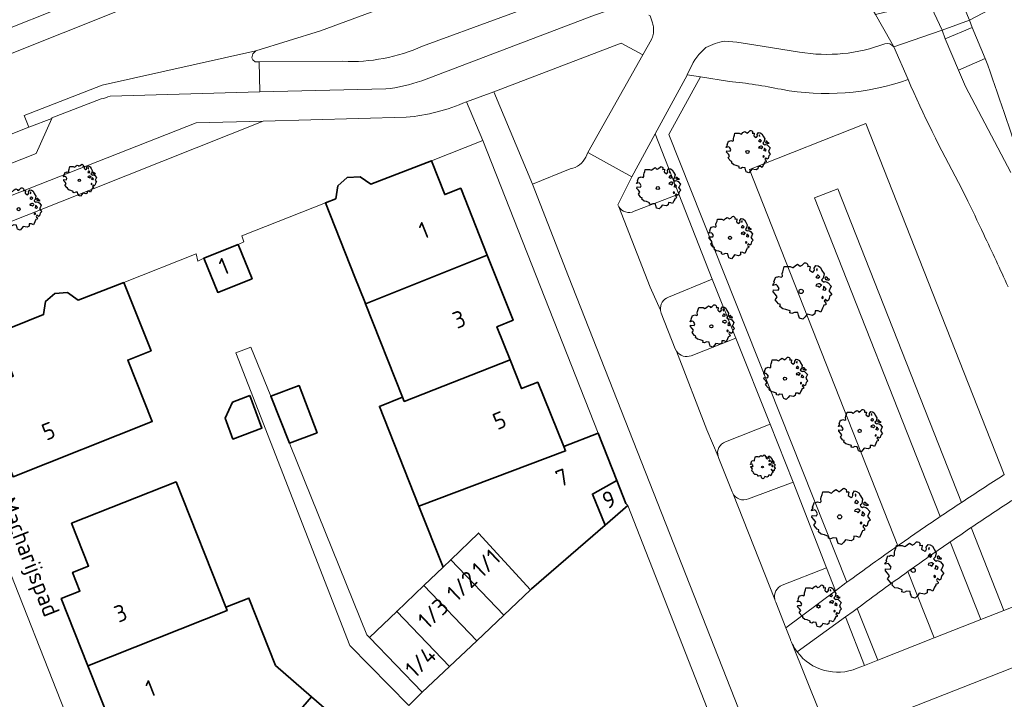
# Model space of a CAD drawing. Header units: metres. Extents: x 152391 to 157968, y 462336 to 467280.
# Tile 176 of 256: x 154706 to 154786, y 464395 to 464449. Entities that reach past the tile are written whole.
import ezdxf
from ezdxf.enums import TextEntityAlignment as Align

# ---------------------------------------------------------------- set-up
doc = ezdxf.new("R2010")
doc.units = ezdxf.units.M
doc.header["$LTSCALE"] = 0.75
doc.layers.get('0').update_dxf_attribs({"lineweight": 25})
for name, color, linetype, lineweight in [('B-GV-GR-BOOM-S', 252, 'Continuous', 25), ('B-WE-GR-BEPLANTING_CULTUUR_BODEMBEDEKKER-GV', 251, 'Continuous', 18), ('B-WE-GR-GROENVOORZIENING-GV', 251, 'Continuous', 18), ('B-WE-GR-HAAG-GV', 251, 'Continuous', 13), ('B-WE-OG-BEBOUWING-GV', 6, 'Continuous', 35), ('B-WE-OG-BEBOUWING-T18', 1, 'Continuous', 18), ('B-WE-OG-TERREIN_CULTUURSCHEIDING-GV', 251, 'Continuous', 18), ('B-WE-OG-TOPOGRAFIE-T18', 1, 'Continuous', 18), ('B-WE-VH-VERHARDING_ASFALT-GV', 251, 'Continuous', 18), ('B-WE-VH-VERHARDING_BETONSTRAATSTEEN-GV', 251, 'Continuous', 18), ('B-WE-VH-VERHARDING_TEGEL-GV', 251, 'Continuous', 18)]:
    doc.layers.add(name, color=color, linetype=linetype, lineweight=lineweight)
doc.styles.add('NLCS-ISO-M750-T18', font='NLCS-ISO.ttf', dxfattribs={"height": 1.35})

# ---------------------------------------------------------------- blocks, each defined once
blk = doc.blocks.new('SGR-BOOM_0_10')
at = {"linetype": 'Continuous'}
for p, q in [((-0.591, 0.751), (-0.572, 0.843)), ((-0.572, 0.843), (-0.375, 0.843)), ((-0.375, 0.843), (-0.29, 0.806)), ((-0.29, 0.806), (-0.264, 0.815)), ((-0.264, 0.815), (-0.205, 0.871)), ((-0.205, 0.871), (-0.127, 0.926)), ((-0.127, 0.926), (-0.075, 0.889)), ((-0.075, 0.889), (-0.035, 0.852)), ((-0.035, 0.852), (0.037, 0.889)), ((0.037, 0.889), (0.115, 0.963)), ((0.115, 0.963), (0.148, 0.973)), ((0.148, 0.973), (0.187, 0.954)), ((0.187, 0.954), (0.22, 0.926)), ((0.226, 0.862), (0.213, 0.843)), ((0.213, 0.843), (0.298, 0.852)), ((0.22, 0.926), (0.226, 0.862)), ((0.305, 0.834), (0.285, 0.723)), ((0.298, 0.852), (0.305, 0.834)), ((0.442, 0.788), (0.501, 0.88)), ((0.501, 0.88), (0.573, 0.862)), ((0.573, 0.862), (0.652, 0.815)), ((0.652, 0.815), (0.704, 0.714)), ((-0.958, 0.206), (-0.932, 0.27)), ((-0.84, 0.233), (-0.958, 0.206)), ((-0.945, -0.016), (-0.938, 0.049)), ((-0.938, 0.049), (-0.781, 0.039)), ((-0.932, 0.27), (-0.899, 0.298)), ((-0.918, 0.326), (-0.86, 0.492)), ((-0.899, 0.298), (-0.918, 0.326)), ((-0.86, 0.492), (-0.82, 0.483)), ((-0.801, 0.187), (-0.84, 0.233)), ((-0.82, 0.483), (-0.755, 0.511)), ((-0.748, 0.104), (-0.801, 0.187)), ((-0.781, 0.039), (-0.748, 0.104)), ((-0.755, 0.511), (-0.663, 0.483)), ((-0.663, 0.483), (-0.631, 0.52)), ((-0.637, 0.612), (-0.624, 0.668)), ((-0.631, 0.52), (-0.637, 0.612)), ((-0.624, 0.668), (-0.591, 0.751)), ((0.285, 0.723), (0.318, 0.695)), ((0.318, 0.695), (0.39, 0.649)), ((0.39, 0.649), (0.423, 0.677)), ((0.423, 0.677), (0.449, 0.723)), ((0.449, 0.723), (0.442, 0.788)), ((0.527, 0.511), (0.501, 0.492)), ((0.501, 0.492), (0.521, 0.464)), ((0.521, 0.233), (0.501, 0.187)), ((0.501, 0.187), (0.58, 0.178)), ((0.547, 0.769), (0.521, 0.751)), ((0.521, 0.751), (0.534, 0.705)), ((0.521, 0.464), (0.553, 0.474)), ((0.593, 0.261), (0.521, 0.233)), ((0.547, 0.547), (0.527, 0.511)), ((0.534, 0.705), (0.54, 0.695)), ((0.54, 0.714), (0.547, 0.769)), ((0.58, 0.547), (0.547, 0.547)), ((0.553, 0.474), (0.58, 0.437)), ((0.606, 0.529), (0.58, 0.547)), ((0.58, 0.437), (0.606, 0.474)), ((0.58, 0.178), (0.625, 0.141)), ((0.625, 0.261), (0.593, 0.261)), ((0.632, 0.492), (0.606, 0.529)), ((0.606, 0.474), (0.632, 0.492)), ((0.684, 0.224), (0.625, 0.261)), ((0.625, 0.141), (0.678, 0.206)), ((0.678, 0.206), (0.697, 0.233)), ((0.743, 0.446), (0.691, 0.39)), ((0.691, 0.39), (0.717, 0.353)), ((0.704, 0.714), (0.776, 0.594)), ((0.717, 0.353), (0.776, 0.316)), ((0.756, 0.104), (0.737, 0.058)), ((0.806, 0.027), (0.737, 0.058)), ((0.776, 0.594), (0.743, 0.446)), ((0.763, 0.169), (0.756, 0.132)), ((0.756, 0.132), (0.756, 0.104)), ((0.802, 0.132), (0.763, 0.169)), ((0.776, 0.316), (0.809, 0.335)), ((0.828, 0.113), (0.802, 0.132)), ((0.806, 0.027), (0.848, 0.076)), ((0.828, 0.483), (0.809, 0.455)), ((0.809, 0.455), (0.822, 0.418)), ((0.809, 0.335), (0.881, 0.316)), ((0.822, 0.418), (0.861, 0.39)), ((0.867, 0.483), (0.828, 0.483)), ((0.848, 0.076), (0.828, 0.113)), ((0.861, 0.409), (0.92, 0.381)), ((0.861, 0.39), (0.867, 0.409)), ((0.913, 0.427), (0.867, 0.483)), ((0.881, 0.316), (0.92, 0.289)), ((0.972, 0.4), (0.913, 0.427)), ((0.92, 0.381), (0.972, 0.4)), ((0.92, 0.289), (1.018, 0.178)), ((0.966, 0.058), (0.939, 0.021)), ((0.939, 0.021), (0.992, -0.053)), ((1.018, 0.178), (0.966, 0.058)), ((-0.866, -0.099), (-0.945, -0.016)), ((-0.873, -0.284), (-0.84, -0.238)), ((-0.761, -0.423), (-0.873, -0.284)), ((-0.807, -0.182), (-0.866, -0.099)), ((-0.84, -0.238), (-0.807, -0.182)), ((-0.703, -0.441), (-0.761, -0.423)), ((-0.716, -0.506), (-0.703, -0.441)), ((-0.624, -0.589), (-0.716, -0.506)), ((-0.513, -0.608), (-0.624, -0.589)), ((-0.375, -0.663), (-0.513, -0.608)), ((-0.382, -0.728), (-0.375, -0.663)), ((-0.31, -0.746), (-0.382, -0.728)), ((-0.225, -0.709), (-0.31, -0.746)), ((-0.107, -0.718), (-0.225, -0.709)), ((-0.088, -0.802), (-0.107, -0.718)), ((0.2, -0.774), (0.141, -0.857)), ((0.383, -0.811), (0.2, -0.774)), ((0.468, -0.765), (0.383, -0.811)), ((0.475, -0.654), (0.468, -0.765)), ((0.58, -0.663), (0.475, -0.654)), ((0.665, -0.7), (0.58, -0.663)), ((0.724, -0.571), (0.665, -0.7)), ((0.724, -0.164), (0.697, -0.201)), ((0.697, -0.201), (0.704, -0.238)), ((0.71, -0.238), (0.75, -0.229)), ((0.75, -0.192), (0.724, -0.164)), ((0.763, -0.497), (0.724, -0.571)), ((0.75, -0.229), (0.75, -0.192)), ((0.769, -0.469), (0.763, -0.497)), ((0.835, -0.45), (0.769, -0.469)), ((0.822, -0.266), (0.782, -0.33)), ((0.782, -0.33), (0.802, -0.358)), ((0.802, -0.358), (0.841, -0.395)), ((0.887, -0.33), (0.822, -0.266)), ((0.841, -0.395), (0.835, -0.45)), ((0.933, -0.293), (0.887, -0.33)), ((0.946, -0.238), (0.933, -0.293)), ((0.966, -0.173), (0.946, -0.238)), ((1.038, -0.099), (0.966, -0.173)), ((0.992, -0.053), (1.038, -0.099)), ((-0.075, -0.839), (-0.088, -0.802)), ((-0.055, -0.903), (-0.075, -0.839)), ((0.063, -0.94), (-0.055, -0.903)), ((0.141, -0.857), (0.063, -0.94))]:
    blk.add_line(p, q, dxfattribs=at)
blk.add_circle((0, 0), 0.0711, dxfattribs=at)
blk = doc.blocks.new('SGR-BOOM_21_30')
at = {"linetype": 'Continuous'}
for p, q in [((-0.365, 1.548), (-0.226, 1.647)), ((-0.226, 1.647), (-0.133, 1.581)), ((-0.133, 1.581), (-0.063, 1.515)), ((-0.063, 1.515), (0.065, 1.581)), ((0.065, 1.581), (0.205, 1.712)), ((0.205, 1.712), (0.263, 1.729)), ((0.263, 1.729), (0.333, 1.696)), ((0.333, 1.696), (0.391, 1.647)), ((0.391, 1.647), (0.402, 1.532)), ((-1.633, 0.579), (-1.528, 0.875)), ((-1.528, 0.875), (-1.458, 0.858)), ((-1.458, 0.858), (-1.342, 0.908)), ((-1.342, 0.908), (-1.179, 0.858)), ((-1.179, 0.858), (-1.121, 0.924)), ((-1.133, 1.088), (-1.109, 1.187)), ((-1.121, 0.924), (-1.133, 1.088)), ((-1.109, 1.187), (-1.051, 1.335)), ((-1.051, 1.335), (-1.016, 1.499)), ((-1.016, 1.499), (-0.668, 1.499)), ((-0.668, 1.499), (-0.516, 1.433)), ((-0.516, 1.433), (-0.47, 1.45)), ((-0.47, 1.45), (-0.365, 1.548)), ((0.402, 1.532), (0.379, 1.499)), ((0.379, 1.499), (0.53, 1.515)), ((0.542, 1.483), (0.507, 1.285)), ((0.507, 1.285), (0.565, 1.236)), ((0.53, 1.515), (0.542, 1.483)), ((0.565, 1.236), (0.693, 1.154)), ((0.693, 1.154), (0.751, 1.203)), ((0.751, 1.203), (0.798, 1.285)), ((0.786, 1.4), (0.891, 1.565)), ((0.798, 1.285), (0.786, 1.4)), ((0.891, 1.565), (1.019, 1.532)), ((0.937, 0.908), (0.891, 0.875)), ((0.891, 0.875), (0.926, 0.825)), ((0.972, 1.368), (0.926, 1.335)), ((0.926, 1.335), (0.949, 1.253)), ((0.926, 0.825), (0.984, 0.842)), ((0.972, 0.973), (0.937, 0.908)), ((0.949, 1.253), (0.961, 1.236)), ((0.961, 1.269), (0.972, 1.368)), ((1.03, 0.973), (0.972, 0.973)), ((0.984, 0.842), (1.03, 0.776)), ((1.019, 1.532), (1.158, 1.45)), ((1.077, 0.94), (1.03, 0.973)), ((1.03, 0.776), (1.077, 0.842)), ((1.124, 0.875), (1.077, 0.94)), ((1.077, 0.842), (1.124, 0.875)), ((1.158, 1.45), (1.251, 1.269)), ((1.321, 0.793), (1.228, 0.694)), ((1.251, 1.269), (1.379, 1.055)), ((1.379, 1.055), (1.321, 0.793)), ((1.472, 0.858), (1.438, 0.809)), ((1.438, 0.809), (1.461, 0.743)), ((1.542, 0.858), (1.472, 0.858)), ((1.624, 0.76), (1.542, 0.858)), ((-1.703, 0.365), (-1.656, 0.48)), ((-1.493, 0.415), (-1.703, 0.365)), ((-1.679, -0.029), (-1.668, 0.086)), ((-1.668, 0.086), (-1.389, 0.07)), ((-1.656, 0.48), (-1.598, 0.53)), ((-1.598, 0.53), (-1.633, 0.579)), ((-1.423, 0.333), (-1.493, 0.415)), ((-1.33, 0.185), (-1.423, 0.333)), ((-1.389, 0.07), (-1.33, 0.185)), ((0.926, 0.415), (0.891, 0.333)), ((0.891, 0.333), (1.03, 0.316)), ((1.054, 0.464), (0.926, 0.415)), ((1.03, 0.316), (1.112, 0.251)), ((1.112, 0.464), (1.054, 0.464)), ((1.217, 0.398), (1.112, 0.464)), ((1.112, 0.251), (1.205, 0.365)), ((1.205, 0.365), (1.24, 0.415)), ((1.228, 0.694), (1.275, 0.628)), ((1.275, 0.628), (1.379, 0.563)), ((1.344, 0.185), (1.31, 0.103)), ((1.434, 0.049), (1.31, 0.103)), ((1.356, 0.3), (1.344, 0.234)), ((1.344, 0.234), (1.344, 0.185)), ((1.426, 0.234), (1.356, 0.3)), ((1.379, 0.563), (1.438, 0.595)), ((1.472, 0.201), (1.426, 0.234)), ((1.434, 0.049), (1.507, 0.136)), ((1.438, 0.595), (1.565, 0.563)), ((1.461, 0.743), (1.531, 0.694)), ((1.507, 0.136), (1.472, 0.201)), ((1.531, 0.727), (1.635, 0.678)), ((1.531, 0.694), (1.542, 0.727)), ((1.565, 0.563), (1.635, 0.513)), ((1.728, 0.71), (1.624, 0.76)), ((1.635, 0.678), (1.728, 0.71)), ((1.635, 0.513), (1.81, 0.316)), ((1.717, 0.103), (1.67, 0.037)), ((1.67, 0.037), (1.763, -0.094)), ((1.81, 0.316), (1.717, 0.103)), ((-1.54, -0.177), (-1.679, -0.029)), ((-1.551, -0.505), (-1.493, -0.423)), ((-1.354, -0.752), (-1.551, -0.505)), ((-1.435, -0.324), (-1.54, -0.177)), ((-1.493, -0.423), (-1.435, -0.324)), ((-1.249, -0.784), (-1.354, -0.752)), ((-1.272, -0.899), (-1.249, -0.784)), ((1.286, -0.292), (1.24, -0.357)), ((1.24, -0.357), (1.251, -0.423)), ((1.263, -0.423), (1.333, -0.407)), ((1.333, -0.341), (1.286, -0.292)), ((1.333, -0.407), (1.333, -0.341)), ((1.461, -0.472), (1.391, -0.587)), ((1.391, -0.587), (1.426, -0.637)), ((1.426, -0.637), (1.496, -0.702)), ((1.577, -0.587), (1.461, -0.472)), ((1.496, -0.702), (1.484, -0.801)), ((1.658, -0.522), (1.577, -0.587)), ((1.682, -0.423), (1.658, -0.522)), ((1.717, -0.308), (1.682, -0.423)), ((1.845, -0.177), (1.717, -0.308)), ((1.763, -0.094), (1.845, -0.177)), ((-1.109, -1.047), (-1.272, -0.899)), ((-0.912, -1.08), (-1.109, -1.047)), ((-0.668, -1.179), (-0.912, -1.08)), ((-0.679, -1.294), (-0.668, -1.179)), ((-0.551, -1.326), (-0.679, -1.294)), ((-0.4, -1.261), (-0.551, -1.326)), ((-0.191, -1.277), (-0.4, -1.261)), ((-0.156, -1.425), (-0.191, -1.277)), ((-0.133, -1.491), (-0.156, -1.425)), ((-0.098, -1.606), (-0.133, -1.491)), ((0.251, -1.524), (0.112, -1.671)), ((0.356, -1.376), (0.251, -1.524)), ((0.682, -1.441), (0.356, -1.376)), ((0.833, -1.359), (0.682, -1.441)), ((0.844, -1.162), (0.833, -1.359)), ((1.03, -1.179), (0.844, -1.162)), ((1.182, -1.244), (1.03, -1.179)), ((1.286, -1.014), (1.182, -1.244)), ((1.356, -0.883), (1.286, -1.014)), ((1.368, -0.834), (1.356, -0.883)), ((1.484, -0.801), (1.368, -0.834)), ((0.112, -1.671), (-0.098, -1.606))]:
    blk.add_line(p, q, dxfattribs=at)
blk.add_circle((0, 0), 0.126, dxfattribs=at)
blk = doc.blocks.new('SGR-BOOM_31_50')
at = {"linetype": 'Continuous'}
for p, q in [((-1.51, 1.451), (-1.479, 1.582)), ((-1.479, 1.582), (-1.402, 1.78)), ((-1.402, 1.78), (-1.355, 1.999)), ((-1.355, 1.999), (-0.89, 1.999)), ((-0.89, 1.999), (-0.688, 1.911)), ((-0.688, 1.911), (-0.626, 1.933)), ((-0.626, 1.933), (-0.487, 2.064)), ((-0.487, 2.064), (-0.301, 2.196)), ((-0.301, 2.196), (-0.177, 2.108)), ((-0.177, 2.108), (-0.084, 2.02)), ((-0.084, 2.02), (0.087, 2.108)), ((0.087, 2.108), (0.273, 2.283)), ((0.273, 2.283), (0.351, 2.305)), ((0.351, 2.305), (0.444, 2.261)), ((0.444, 2.261), (0.521, 2.196)), ((0.537, 2.042), (0.506, 1.999)), ((0.506, 1.999), (0.707, 2.02)), ((0.521, 2.196), (0.537, 2.042)), ((0.723, 1.977), (0.676, 1.714)), ((0.676, 1.714), (0.754, 1.648)), ((0.707, 2.02), (0.723, 1.977)), ((0.754, 1.648), (0.924, 1.539)), ((0.924, 1.539), (1.002, 1.604)), ((1.002, 1.604), (1.064, 1.714)), ((1.048, 1.867), (1.188, 2.086)), ((1.064, 1.714), (1.048, 1.867)), ((1.188, 2.086), (1.358, 2.042)), ((1.296, 1.823), (1.234, 1.78)), ((1.234, 1.78), (1.265, 1.67)), ((1.265, 1.67), (1.281, 1.648)), ((1.281, 1.692), (1.296, 1.823)), ((1.358, 2.042), (1.545, 1.933)), ((1.545, 1.933), (1.669, 1.692)), ((1.669, 1.692), (1.839, 1.407)), ((-2.177, 0.772), (-2.038, 1.166)), ((-2.038, 1.166), (-1.944, 1.144)), ((-1.944, 1.144), (-1.789, 1.21)), ((-1.789, 1.21), (-1.572, 1.144)), ((-1.572, 1.144), (-1.495, 1.232)), ((-1.495, 1.232), (-1.51, 1.451)), ((1.25, 1.21), (1.188, 1.166)), ((1.188, 1.166), (1.234, 1.101)), ((1.234, 1.101), (1.312, 1.122)), ((1.296, 1.298), (1.25, 1.21)), ((1.374, 1.298), (1.296, 1.298)), ((1.312, 1.122), (1.374, 1.035)), ((1.436, 1.254), (1.374, 1.298)), ((1.374, 1.035), (1.436, 1.122)), ((1.498, 1.166), (1.436, 1.254)), ((1.436, 1.122), (1.498, 1.166)), ((1.762, 1.057), (1.638, 0.925)), ((1.638, 0.925), (1.7, 0.838)), ((1.7, 0.838), (1.839, 0.75)), ((1.839, 1.407), (1.762, 1.057)), ((1.839, 0.75), (1.917, 0.794)), ((1.963, 1.144), (1.917, 1.079)), ((1.917, 1.079), (1.948, 0.991)), ((1.917, 0.794), (2.087, 0.75)), ((1.948, 0.991), (2.041, 0.925)), ((2.056, 1.144), (1.963, 1.144)), ((2.041, 0.969), (2.18, 0.903)), ((2.041, 0.925), (2.056, 0.969)), ((2.165, 1.013), (2.056, 1.144)), ((2.304, 0.947), (2.165, 1.013)), ((2.18, 0.903), (2.304, 0.947)), ((-2.27, 0.487), (-2.208, 0.641)), ((-1.991, 0.553), (-2.27, 0.487)), ((-2.239, -0.038), (-2.224, 0.115)), ((-2.224, 0.115), (-1.851, 0.093)), ((-2.208, 0.641), (-2.131, 0.706)), ((-2.131, 0.706), (-2.177, 0.772)), ((-1.898, 0.444), (-1.991, 0.553)), ((-1.774, 0.246), (-1.898, 0.444)), ((-1.851, 0.093), (-1.774, 0.246)), ((1.234, 0.553), (1.188, 0.444)), ((1.188, 0.444), (1.374, 0.422)), ((1.405, 0.619), (1.234, 0.553)), ((1.374, 0.422), (1.483, 0.334)), ((1.483, 0.619), (1.405, 0.619)), ((1.622, 0.531), (1.483, 0.619)), ((1.483, 0.334), (1.607, 0.487)), ((1.607, 0.487), (1.653, 0.553)), ((1.793, 0.246), (1.746, 0.137)), ((1.911, 0.065), (1.746, 0.137)), ((1.808, 0.4), (1.793, 0.312)), ((1.793, 0.312), (1.793, 0.246)), ((1.901, 0.312), (1.808, 0.4)), ((1.963, 0.268), (1.901, 0.312)), ((1.911, 0.065), (2.01, 0.181)), ((2.01, 0.181), (1.963, 0.268)), ((2.087, 0.75), (2.18, 0.684)), ((2.18, 0.684), (2.413, 0.422)), ((2.289, 0.137), (2.227, 0.049)), ((2.227, 0.049), (2.351, -0.126)), ((2.413, 0.422), (2.289, 0.137)), ((-2.053, -0.235), (-2.239, -0.038)), ((-2.069, -0.673), (-1.991, -0.564)), ((-1.805, -1.002), (-2.069, -0.673)), ((-1.913, -0.433), (-2.053, -0.235)), ((-1.991, -0.564), (-1.913, -0.433)), ((1.715, -0.389), (1.653, -0.476)), ((1.653, -0.476), (1.669, -0.564)), ((1.684, -0.564), (1.777, -0.542)), ((1.777, -0.454), (1.715, -0.389)), ((1.777, -0.542), (1.777, -0.454)), ((1.948, -0.63), (1.855, -0.783)), ((1.855, -0.783), (1.901, -0.849)), ((2.103, -0.783), (1.948, -0.63)), ((2.211, -0.695), (2.103, -0.783)), ((2.242, -0.564), (2.211, -0.695)), ((2.289, -0.411), (2.242, -0.564)), ((2.459, -0.235), (2.289, -0.411)), ((2.351, -0.126), (2.459, -0.235)), ((-1.665, -1.046), (-1.805, -1.002)), ((-1.696, -1.199), (-1.665, -1.046)), ((-1.479, -1.396), (-1.696, -1.199)), ((-1.216, -1.44), (-1.479, -1.396)), ((-0.89, -1.571), (-1.216, -1.44)), ((-0.906, -1.725), (-0.89, -1.571)), ((1.126, -1.55), (1.11, -1.812)), ((1.374, -1.571), (1.126, -1.55)), ((1.576, -1.659), (1.374, -1.571)), ((1.715, -1.352), (1.576, -1.659)), ((1.808, -1.177), (1.715, -1.352)), ((1.824, -1.112), (1.808, -1.177)), ((1.979, -1.068), (1.824, -1.112)), ((1.901, -0.849), (1.994, -0.936)), ((1.994, -0.936), (1.979, -1.068)), ((-0.735, -1.769), (-0.906, -1.725)), ((-0.533, -1.681), (-0.735, -1.769)), ((-0.254, -1.703), (-0.533, -1.681)), ((-0.208, -1.9), (-0.254, -1.703)), ((-0.177, -1.988), (-0.208, -1.9)), ((-0.13, -2.141), (-0.177, -1.988)), ((0.149, -2.229), (-0.13, -2.141)), ((0.335, -2.031), (0.149, -2.229)), ((0.475, -1.834), (0.335, -2.031)), ((0.909, -1.922), (0.475, -1.834)), ((1.11, -1.812), (0.909, -1.922))]:
    blk.add_line(p, q, dxfattribs=at)
blk.add_circle((0, 0), 0.169, dxfattribs=at)
blk = doc.blocks.new('SGR-BOOM_DIAMETER_ONBEKEND')
at = {"linetype": 'Continuous'}
for p, q in [((-0.85, 0.816), (-0.832, 0.89)), ((-0.841, 0.693), (-0.85, 0.816)), ((-0.832, 0.89), (-0.788, 1.001)), ((-0.788, 1.001), (-0.762, 1.124)), ((-0.762, 1.124), (-0.501, 1.124)), ((-0.501, 1.124), (-0.387, 1.075)), ((-0.387, 1.075), (-0.352, 1.087)), ((-0.352, 1.087), (-0.274, 1.161)), ((-0.274, 1.161), (-0.169, 1.235)), ((-0.169, 1.235), (-0.099, 1.186)), ((-0.099, 1.186), (-0.047, 1.137)), ((-0.047, 1.137), (0.049, 1.186)), ((0.049, 1.186), (0.154, 1.284)), ((0.154, 1.284), (0.197, 1.297)), ((0.197, 1.297), (0.25, 1.272)), ((0.25, 1.272), (0.293, 1.235)), ((0.302, 1.149), (0.284, 1.124)), ((0.284, 1.124), (0.398, 1.137)), ((0.293, 1.235), (0.302, 1.149)), ((0.407, 1.112), (0.38, 0.964)), ((0.38, 0.964), (0.424, 0.927)), ((0.398, 1.137), (0.407, 1.112)), ((0.424, 0.927), (0.52, 0.865)), ((0.52, 0.865), (0.564, 0.902)), ((0.564, 0.902), (0.598, 0.964)), ((0.59, 1.05), (0.668, 1.173)), ((0.598, 0.964), (0.59, 1.05)), ((0.668, 1.173), (0.764, 1.149)), ((0.729, 1.026), (0.694, 1.001)), ((0.694, 1.001), (0.712, 0.939)), ((0.712, 0.939), (0.721, 0.927)), ((0.721, 0.952), (0.729, 1.026)), ((0.764, 1.149), (0.869, 1.087)), ((0.869, 1.087), (0.939, 0.952)), ((0.939, 0.952), (1.035, 0.792)), ((1.035, 0.792), (0.991, 0.594)), ((-1.277, 0.274), (-1.242, 0.36)), ((-1.12, 0.311), (-1.277, 0.274)), ((-1.259, -0.022), (-1.251, 0.065)), ((-1.251, 0.065), (-1.041, 0.052)), ((-1.242, 0.36), (-1.198, 0.397)), ((-1.225, 0.434), (-1.146, 0.656)), ((-1.198, 0.397), (-1.225, 0.434)), ((-1.146, 0.656), (-1.094, 0.644)), ((-1.068, 0.249), (-1.12, 0.311)), ((-1.094, 0.644), (-1.007, 0.681)), ((-0.998, 0.139), (-1.068, 0.249)), ((-1.041, 0.052), (-0.998, 0.139)), ((-1.007, 0.681), (-0.884, 0.644)), ((-0.884, 0.644), (-0.841, 0.693)), ((0.703, 0.681), (0.668, 0.656)), ((0.668, 0.656), (0.694, 0.619)), ((0.694, 0.311), (0.668, 0.249)), ((0.668, 0.249), (0.773, 0.237)), ((0.694, 0.619), (0.738, 0.631)), ((0.79, 0.348), (0.694, 0.311)), ((0.729, 0.73), (0.703, 0.681)), ((0.773, 0.73), (0.729, 0.73)), ((0.738, 0.631), (0.773, 0.582)), ((0.808, 0.705), (0.773, 0.73)), ((0.773, 0.582), (0.808, 0.631)), ((0.773, 0.237), (0.834, 0.188)), ((0.834, 0.348), (0.79, 0.348)), ((0.843, 0.656), (0.808, 0.705)), ((0.808, 0.631), (0.843, 0.656)), ((0.912, 0.299), (0.834, 0.348)), ((0.834, 0.188), (0.904, 0.274)), ((0.904, 0.274), (0.93, 0.311)), ((0.991, 0.594), (0.921, 0.521)), ((0.921, 0.521), (0.956, 0.471)), ((0.956, 0.471), (1.035, 0.422)), ((1.008, 0.139), (0.982, 0.077)), ((1.075, 0.037), (0.982, 0.077)), ((1.017, 0.225), (1.008, 0.176)), ((1.008, 0.176), (1.008, 0.139)), ((1.069, 0.176), (1.017, 0.225)), ((1.035, 0.422), (1.078, 0.447)), ((1.104, 0.151), (1.069, 0.176)), ((1.075, 0.037), (1.13, 0.102)), ((1.104, 0.644), (1.078, 0.607)), ((1.078, 0.607), (1.096, 0.557)), ((1.078, 0.447), (1.174, 0.422)), ((1.096, 0.557), (1.148, 0.521)), ((1.157, 0.644), (1.104, 0.644)), ((1.13, 0.102), (1.104, 0.151)), ((1.148, 0.545), (1.226, 0.508)), ((1.148, 0.521), (1.157, 0.545)), ((1.218, 0.57), (1.157, 0.644)), ((1.174, 0.422), (1.226, 0.385)), ((1.296, 0.533), (1.218, 0.57)), ((1.226, 0.508), (1.296, 0.533)), ((1.226, 0.385), (1.357, 0.237)), ((1.287, 0.077), (1.253, 0.028)), ((1.253, 0.028), (1.322, -0.071)), ((1.357, 0.237), (1.287, 0.077)), ((-1.155, -0.132), (-1.259, -0.022)), ((-1.164, -0.379), (-1.12, -0.317)), ((-1.015, -0.564), (-1.164, -0.379)), ((-1.076, -0.243), (-1.155, -0.132)), ((-1.12, -0.317), (-1.076, -0.243)), ((-0.937, -0.588), (-1.015, -0.564)), ((-0.954, -0.675), (-0.937, -0.588)), ((-0.832, -0.785), (-0.954, -0.675)), ((-0.684, -0.81), (-0.832, -0.785)), ((0.965, -0.761), (0.886, -0.933)), ((0.965, -0.219), (0.93, -0.268)), ((0.93, -0.268), (0.939, -0.317)), ((0.947, -0.317), (1, -0.305)), ((1, -0.256), (0.965, -0.219)), ((1.017, -0.662), (0.965, -0.761)), ((1, -0.305), (1, -0.256)), ((1.026, -0.625), (1.017, -0.662)), ((1.113, -0.601), (1.026, -0.625)), ((1.096, -0.354), (1.043, -0.44)), ((1.043, -0.44), (1.069, -0.477)), ((1.069, -0.477), (1.122, -0.527)), ((1.183, -0.44), (1.096, -0.354)), ((1.122, -0.527), (1.113, -0.601)), ((1.244, -0.391), (1.183, -0.44)), ((1.261, -0.317), (1.244, -0.391)), ((1.287, -0.231), (1.261, -0.317)), ((1.383, -0.132), (1.287, -0.231)), ((1.322, -0.071), (1.383, -0.132)), ((-0.501, -0.884), (-0.684, -0.81)), ((-0.509, -0.97), (-0.501, -0.884)), ((-0.413, -0.995), (-0.509, -0.97)), ((-0.3, -0.946), (-0.413, -0.995)), ((-0.143, -0.958), (-0.3, -0.946)), ((-0.117, -1.069), (-0.143, -0.958)), ((-0.099, -1.118), (-0.117, -1.069)), ((-0.073, -1.204), (-0.099, -1.118)), ((0.084, -1.254), (-0.073, -1.204)), ((0.188, -1.143), (0.084, -1.254)), ((0.267, -1.032), (0.188, -1.143)), ((0.511, -1.081), (0.267, -1.032)), ((0.625, -1.019), (0.511, -1.081)), ((0.633, -0.872), (0.625, -1.019)), ((0.773, -0.884), (0.633, -0.872)), ((0.886, -0.933), (0.773, -0.884))]:
    blk.add_line(p, q, dxfattribs=at)
blk.add_circle((0, 0), 0.0948, dxfattribs=at)

msp = doc.modelspace()

# ---------------------------------------------------------------- linework, layer by layer
at = {"layer": 'B-WE-GR-BEPLANTING_CULTUUR_BODEMBEDEKKER-GV'}
for points in [[(154757.491, 464440.26), (154755.605, 464436.802), (154754.487, 464434.56), (154754.565, 464434.393)], [(154755.8, 464434.03), (154759.39, 464435.41), (154757.491, 464440.26)], [(154762.06, 464428.59), (154758.56, 464427.13)], [(154760.38, 464422.44), (154763.95, 464423.84), (154762.06, 464428.59)], [(154757.917, 464426.096), (154757.919, 464426.078), (154757.98, 464425.84), (154759.09, 464423), (154759.205, 464422.79)], [(154768.55, 464412.28), (154766.72, 464416.94), (154763.14, 464415.53)], [(154762.543, 464414.35), (154762.609, 464414.191), (154763.67, 464411.5), (154763.709, 464411.409), (154763.711, 464411.404)], [(154764.97, 464410.94), (154768.55, 464412.28)], [(154767.17, 464402.66), (154767.978, 464400.588), (154771.953, 464403.557), (154771.23, 464405.41)], [(154771.23, 464405.41), (154767.69, 464404)], [(154773.69, 464397.34), (154774.287, 464397.576), (154772.771, 464401.461), (154768.895, 464398.649)]]:
    msp.add_lwpolyline(points, dxfattribs=at)
for points in [[(154754.565, 464434.393, 0.376589), (154755.8, 464434.03)], [(154758.56, 464427.13, 0.360756), (154757.917, 464426.096)], [(154759.205, 464422.79, 0.34711), (154760.38, 464422.44)], [(154763.14, 464415.53, 0.409197), (154762.543, 464414.35)], [(154763.711, 464411.404, 0.400125), (154764.97, 464410.94)], [(154767.69, 464404, 0.379494), (154767.095, 464402.864)], [(154767.095, 464402.864, 0.054786), (154767.17, 464402.66)], [(154768.895, 464398.649, 0.344332), (154773.69, 464397.34)]]:
    msp.add_lwpolyline(points, format="xyb", dxfattribs=at)
at = {"layer": 'B-WE-GR-GROENVOORZIENING-GV'}
msp.add_lwpolyline([(154751.92, 464438.391), (154752.09, 464438.752), (154756.5, 464446.587), (154754.755, 464447.541), (154744.529, 464443.623), (154747.634, 464436.198), (154750.675, 464437.433)], dxfattribs=at)
for points in [[(154759.39, 464435.41), (154762.06, 464428.59), (154763.95, 464423.84), (154766.72, 464416.94), (154768.55, 464412.28), (154771.23, 464405.41), (154771.953, 464403.557), (154772.8, 464404.19), (154772.87, 464404.241), (154758.592, 464440.191), (154761.117, 464444.824), (154760.066, 464444.985), (154760.061, 464444.972), (154757.491, 464440.26)], [(154775.35, 464397.995), (154773.703, 464402.144), (154773.39, 464401.91), (154772.771, 464401.461), (154774.287, 464397.576)]]:
    msp.add_lwpolyline(points, close=True, dxfattribs=at)
for points in [[(154751.41, 464437.766, 0.115394), (154751.92, 464438.391)], [(154750.675, 464437.433, 0.115897), (154751.41, 464437.766)]]:
    msp.add_lwpolyline(points, format="xyb", dxfattribs=at)
at = {"layer": 'B-WE-GR-HAAG-GV'}
msp.add_lwpolyline([(154751.92, 464438.391), (154752.09, 464438.752), (154756.5, 464446.587), (154754.755, 464447.541), (154744.529, 464443.623), (154747.634, 464436.198), (154750.675, 464437.433)], dxfattribs=at)
for points in [[(154763.95, 464423.84), (154766.72, 464416.94), (154768.55, 464412.28), (154771.23, 464405.41), (154771.953, 464403.557), (154772.8, 464404.19), (154772.87, 464404.241), (154758.592, 464440.191), (154761.117, 464444.824), (154760.066, 464444.985), (154760.061, 464444.972), (154757.491, 464440.26), (154759.39, 464435.41), (154762.06, 464428.59)], [(154773.703, 464402.144), (154773.39, 464401.91), (154772.771, 464401.461), (154774.287, 464397.576), (154775.35, 464397.995)]]:
    msp.add_lwpolyline(points, close=True, dxfattribs=at)
for points in [[(154751.41, 464437.766, 0.115394), (154751.92, 464438.391)], [(154750.675, 464437.433, 0.115897), (154751.41, 464437.766)]]:
    msp.add_lwpolyline(points, format="xyb", dxfattribs=at)
at = {"layer": 'B-WE-OG-BEBOUWING-GV'}
for points in [[(154734.24, 464426.594), (154744.003, 464430.523), (154741.88, 464435.88), (154740.6, 464435.37), (154739.52, 464438.09), (154734.66, 464436.22), (154733.8, 464436.81), (154732.77, 464436.75), (154732.022, 464436.081), (154731.843, 464435.042), (154731.02, 464434.72), (154733.391, 464428.737), (154734.169, 464426.772)], [(154724.02, 464431.38), (154721.27, 464430.28), (154722.376, 464427.513), (154725.126, 464428.613)], [(154737.208, 464419.102), (154737.342, 464418.764), (154745.833, 464422.117), (154744.779, 464424.762), (154746.08, 464425.28), (154744.003, 464430.523), (154734.24, 464426.594)], [(154714.84, 464428.31), (154711.16, 464426.91), (154710.31, 464427.5), (154709.3, 464427.44), (154708.55, 464426.78), (154708.397, 464425.742), (154704.59, 464424.22), (154705.961, 464420.791), (154704.682, 464420.284), (154705.276, 464418.787), (154703.77, 464418.19), (154705.94, 464412.72), (154717.113, 464417.153), (154715.155, 464422.088), (154717.024, 464422.83)], [(154750.16, 464415.16), (154748.06, 464420.31), (154746.759, 464419.792), (154745.833, 464422.117), (154737.342, 464418.764), (154737.208, 464419.102), (154735.349, 464418.366), (154738.528, 464410.343), (154750.297, 464414.797)], [(154728.139, 464415.418), (154730.345, 464416.258), (154728.903, 464420.044), (154726.624, 464419.176)], [(154724.939, 464419.234), (154723.555, 464418.72), (154722.963, 464417.426), (154723.587, 464415.747), (154725.913, 464416.611)], [(154738.528, 464410.343), (154740.462, 464405.462), (154741.081, 464406.055), (154743.312, 464408.189), (154747.488, 464403.644), (154747.571, 464403.723), (154753.48, 464408.838), (154752.446, 464411.332), (154754.4, 464412.422), (154752.91, 464416.22), (154750.16, 464415.16), (154750.297, 464414.797)], [(154711.953, 464397.527), (154723.123, 464401.966), (154723.013, 464402.244), (154719.03, 464412.304), (154710.643, 464408.984), (154712.006, 464405.541), (154710.723, 464405.033), (154711.316, 464403.536), (154709.81, 464402.94)], [(154755.287, 464410.404), (154755.13, 464410.56), (154754.4, 464412.422), (154752.446, 464411.332), (154753.48, 464408.838)], [(154741.081, 464406.055), (154745.343, 464401.616), (154747.488, 464403.644), (154743.312, 464408.189)], [(154743.163, 464399.555), (154745.343, 464401.616), (154741.081, 464406.055), (154740.462, 464405.462), (154738.914, 464403.981)], [(154743.163, 464399.555), (154738.914, 464403.981), (154736.747, 464401.906), (154740.983, 464397.493)], [(154723.013, 464402.244), (154723.123, 464401.966), (154711.953, 464397.527), (154714.03, 464392.28), (154715.5, 464392.84), (154716.13, 464391.44), (154717.34, 464391.88), (154718.77, 464388.5), (154719.02, 464388.63), (154720.66, 464384.41), (154721.98, 464385.929), (154723.947, 464388.195), (154725.914, 464390.459), (154727.792, 464392.621), (154729.903, 464395.052), (154727.014, 464397.569), (154724.872, 464402.98)], [(154734.557, 464399.811), (154738.78, 464395.41), (154740.983, 464397.493), (154736.747, 464401.906)], [(154732.513, 464388.719), (154734.52, 464391.03), (154729.903, 464395.052), (154727.792, 464392.621)]]:
    msp.add_lwpolyline(points, close=True, dxfattribs=at)
at = {"layer": 'B-WE-OG-TERREIN_CULTUURSCHEIDING-GV'}
for points in [[(154751.388, 464451.935), (154749.318, 464455.456), (154745.916, 464454.18), (154743.842, 464453.426), (154730.615, 464448.513), (154725.425, 464446.919), (154725.182, 464446.674), (154725.123, 464446.361), (154725.181, 464446.205), (154725.376, 464446.031), (154725.7, 464446.041), (154732.427, 464446.076)], [(154738.807, 464447.301), (154751.388, 464451.935)], [(154763.444, 464444.466), (154761.117, 464444.824), (154758.592, 464440.191), (154772.87, 464404.241)], [(154704.59, 464424.22), (154708.397, 464425.742), (154708.55, 464426.78), (154709.3, 464427.44), (154710.31, 464427.5), (154711.16, 464426.91), (154714.84, 464428.31), (154720.64, 464430.63), (154720.78, 464430.03), (154721.27, 464430.28), (154724.02, 464431.38), (154724.47, 464431.59), (154724.3, 464432.06), (154731.02, 464434.72), (154731.843, 464435.042), (154732.022, 464436.081), (154732.77, 464436.75), (154733.8, 464436.81), (154734.66, 464436.22), (154739.52, 464438.09), (154743.646, 464439.717), (154742.344, 464442.832)], [(154737.504, 464441.581), (154726.024, 464441.272)], [(154726.024, 464441.272), (154696.089, 464429.368)], [(154776.96, 464407.176), (154765.056, 464437.386), (154774.407, 464441.069), (154785.511, 464412.889)], [(154785.511, 464412.889), (154774.407, 464441.069), (154765.056, 464437.386), (154776.96, 464407.176)], [(154782.39, 464435.239), (154781.84, 464436.34)], [(154782.066, 464410.654), (154772.138, 464435.849), (154770.277, 464435.116), (154780.364, 464409.517)], [(154780.364, 464409.517), (154770.277, 464435.116), (154772.138, 464435.849), (154782.066, 464410.654)], [(154781.165, 464407.485), (154783.618, 464401.258), (154785.479, 464401.992), (154782.86, 464408.64)], [(154782.86, 464408.64), (154785.479, 464401.992), (154787.17, 464402.66)], [(154777.774, 464405.111), (154779.874, 464399.78), (154783.618, 464401.258), (154781.165, 464407.485)], [(154773.703, 464402.144), (154775.35, 464397.995), (154779.874, 464399.78), (154777.774, 464405.111)]]:
    msp.add_lwpolyline(points, dxfattribs=at)
for points in [[(154732.427, 464446.076, 0.118973), (154738.807, 464447.301)], [(154767.598, 464443.827, 0.024801), (154763.444, 464444.466)], [(154777.785, 464444.611, -0.132515), (154767.598, 464443.827)], [(154781.84, 464436.34, -0.021411), (154777.785, 464444.611)], [(154742.344, 464442.832, -0.082869), (154737.504, 464441.581)], [(154783.863, 464432.173, 0.005523), (154782.39, 464435.239)], [(154785.81, 464427.97, 0.005895), (154783.863, 464432.173)], [(154782.066, 464410.654, -0.004257), (154785.511, 464412.889)], [(154786.29, 464410.914, 0.004178), (154782.86, 464408.64)], [(154780.364, 464409.517, -0.001998), (154782.066, 464410.654)], [(154776.96, 464407.176, -0.004363), (154780.364, 464409.517)], [(154782.86, 464408.64, 0.002032), (154781.165, 464407.485)], [(154772.87, 464404.241, -0.004741), (154776.96, 464407.176)], [(154781.165, 464407.485, 0.004018), (154777.774, 464405.111)], [(154777.774, 464405.111, 0.00496), (154773.703, 464402.144)]]:
    msp.add_lwpolyline(points, format="xyb", dxfattribs=at)
msp.add_lwpolyline([(154696.089, 464429.368), (154726.024, 464441.272), (154720.65, 464441.128), (154696.173, 464431.516), (154695.39, 464431.13)], close=True, dxfattribs=at)
at = {"layer": 'B-WE-VH-VERHARDING_ASFALT-GV'}
for points in [[(154700.661, 464438.187), (154707.207, 464440.789), (154706.836, 464441.723), (154713.097, 464444.161), (154725.425, 464446.919), (154730.615, 464448.513), (154743.842, 464453.426)], [(154754.08, 464452.993), (154751.388, 464451.935), (154738.807, 464447.301)], [(154718, 464451.736), (154715.079, 464452.518), (154694.595, 464444.353), (154693.589, 464441.833), (154718.209, 464451.68)], [(154718.209, 464451.68), (154693.589, 464441.833)], [(154789.659, 464439.714), (154788.779, 464442.661), (154788.924, 464442.715), (154788.164, 464445.052), (154787.313, 464447.494), (154787.104, 464447.999), (154786.045, 464450.556), (154785.978, 464450.752), (154785.87, 464451.072), (154782.71, 464449.388)], [(154738.745, 464444.518), (154752.604, 464449.79), (154754.734, 464450.515), (154754.777, 464450.529)], [(154776.64, 464447.243), (154776.404, 464447.659), (154775.173, 464449.831), (154774.802, 464450.485)], [(154757.08, 464449.74), (154757.264, 464449.16), (154757.296, 464449.059), (154757.3, 464449.041), (154757.322, 464448.956), (154757.341, 464448.852), (154757.354, 464448.746), (154757.361, 464448.641), (154757.36, 464448.535), (154757.354, 464448.429), (154757.34, 464448.324), (154757.32, 464448.22), (154757.294, 464448.117), (154757.262, 464448.016), (154757.223, 464447.917), (154757.181, 464447.828), (154756.5, 464446.587), (154752.09, 464438.752), (154755.605, 464436.802), (154757.491, 464440.26), (154760.061, 464444.972), (154760.066, 464444.985), (154760.527, 464445.97), (154760.673, 464446.191), (154760.83, 464446.405), (154760.998, 464446.611), (154761.176, 464446.808), (154761.363, 464446.995), (154761.518, 464447.15), (154761.559, 464447.172)], [(154782.71, 464449.388), (154782.922, 464448.785), (154783.979, 464446.302)], [(154786.036, 464437.14), (154782.404, 464444.065), (154781.833, 464445.367), (154780.761, 464447.887), (154780.528, 464448.579), (154780.448, 464448.561), (154776.64, 464447.243), (154777.785, 464444.611)], [(154763.08, 464447.703), (154764.041, 464447.606), (154766.062, 464447.287), (154769.079, 464446.813)], [(154713.729, 464443.289), (154725.76, 464443.615), (154725.7, 464446.041), (154725.376, 464446.031), (154725.181, 464446.205), (154725.123, 464446.361), (154725.182, 464446.674), (154725.425, 464446.919), (154713.097, 464444.161), (154706.836, 464441.723), (154707.207, 464440.789), (154709.048, 464441.489), (154709.067, 464441.532), (154713.009, 464443.05)], [(154732.427, 464446.076), (154725.7, 464446.041), (154725.76, 464443.615), (154735.855, 464443.854)], [(154781.84, 464436.34), (154782.39, 464435.239)], [(154765.559, 464384.16), (154755.287, 464410.404), (154753.48, 464408.838), (154747.571, 464403.723), (154747.488, 464403.644), (154745.343, 464401.616), (154743.163, 464399.555), (154740.983, 464397.493), (154738.78, 464395.41), (154737.713, 464394.351)]]:
    msp.add_lwpolyline(points, dxfattribs=at)
for points in [[(154785.066, 464453.449), (154781.763, 464451.693), (154782.71, 464449.388), (154785.87, 464451.072)], [(154779.465, 464450.861), (154780.525, 464448.589), (154782.71, 464449.388), (154781.763, 464451.693), (154781.752, 464451.72), (154780.581, 464451.28)], [(154780.525, 464448.589), (154779.465, 464450.861), (154775.173, 464449.831), (154776.404, 464447.659), (154776.64, 464447.243), (154780.448, 464448.561), (154780.528, 464448.579)]]:
    msp.add_lwpolyline(points, close=True, dxfattribs=at)
for points in [[(154738.807, 464447.301, -0.118973), (154732.427, 464446.076)], [(154761.559, 464447.172, -0.088731), (154763.08, 464447.703)], [(154769.079, 464446.813, 0.13347), (154775.927, 464447.487)], [(154775.927, 464447.487, -0.283255), (154776.64, 464447.243)], [(154783.979, 464446.302, -0.013521), (154786.917, 464437.568)], [(154735.855, 464443.854, 0.063647), (154738.745, 464444.518)], [(154777.785, 464444.611, 0.021411), (154781.84, 464436.34)], [(154713.009, 464443.05, 0.037931), (154713.729, 464443.289)], [(154782.39, 464435.239, -0.005523), (154783.863, 464432.173)], [(154783.863, 464432.173, -0.005895), (154785.81, 464427.97)]]:
    msp.add_lwpolyline(points, format="xyb", dxfattribs=at)
at = {"layer": 'B-WE-VH-VERHARDING_BETONSTRAATSTEEN-GV'}
for points in [[(154782.922, 464448.785), (154782.71, 464449.388), (154780.525, 464448.589), (154780.528, 464448.579), (154780.761, 464447.887)], [(154709.048, 464441.489), (154707.207, 464440.789), (154700.661, 464438.187), (154694.276, 464435.646), (154697.136, 464434.471), (154707.786, 464438.67)], [(154698.998, 464422.037), (154695.339, 464420.552), (154713.38, 464374.88), (154716.171, 464378.441)]]:
    msp.add_lwpolyline(points, close=True, dxfattribs=at)
for points in [[(154783.979, 464446.302), (154781.833, 464445.367), (154782.404, 464444.065), (154786.036, 464437.14)], [(154767.095, 464402.864), (154763.711, 464411.404), (154763.709, 464411.409), (154763.67, 464411.5), (154762.609, 464414.191), (154762.543, 464414.35), (154761.639, 464416.498), (154759.205, 464422.79), (154759.09, 464423), (154757.98, 464425.84), (154757.919, 464426.078), (154757.917, 464426.096), (154757.092, 464427.938), (154754.565, 464434.393), (154754.487, 464434.56), (154755.605, 464436.802), (154752.09, 464438.752), (154751.92, 464438.391)], [(154750.675, 464437.433), (154747.634, 464436.198), (154750.519, 464428.805), (154768.075, 464384.19), (154768.098, 464384.133), (154773.128, 464371.632), (154779.451, 464355.484)], [(154762.06, 464428.59), (154759.39, 464435.41), (154755.8, 464434.03)], [(154754.565, 464434.393), (154757.092, 464427.938), (154757.917, 464426.096)], [(154758.56, 464427.13), (154762.06, 464428.59)], [(154763.14, 464415.53), (154766.72, 464416.94), (154763.95, 464423.84), (154760.38, 464422.44)], [(154759.205, 464422.79), (154761.639, 464416.498), (154762.543, 464414.35)], [(154767.69, 464404), (154771.23, 464405.41), (154768.55, 464412.28), (154764.97, 464410.94)], [(154763.711, 464411.404), (154767.095, 464402.864)], [(154768.34, 464399.66), (154767.978, 464400.588), (154767.17, 464402.66)], [(154787.17, 464402.66), (154785.479, 464401.992), (154783.618, 464401.258), (154779.874, 464399.78), (154775.35, 464397.995), (154774.287, 464397.576), (154773.69, 464397.34)], [(154781.27, 464367.06), (154780.39, 464369.28), (154780.327, 464369.494), (154778.661, 464373.809), (154776.941, 464378.008), (154776.89, 464378.111), (154776.887, 464378.117), (154776.14, 464380), (154776.093, 464380.166), (154774.661, 464383.72), (154773.741, 464386.194), (154773.738, 464386.199), (154773.66, 464386.34), (154773.083, 464387.812), (154773.072, 464387.843), (154768.434, 464399.438)], [(154768.434, 464399.438), (154773.072, 464387.843)], [(154775.47, 464393.16), (154788.94, 464398.47)]]:
    msp.add_lwpolyline(points, dxfattribs=at)
for points in [[(154786.917, 464437.568, 0.013521), (154783.979, 464446.302)], [(154751.92, 464438.391, -0.115394), (154751.41, 464437.766)], [(154751.41, 464437.766, -0.115897), (154750.675, 464437.433)], [(154755.8, 464434.03, -0.376589), (154754.565, 464434.393)], [(154757.917, 464426.096, -0.360756), (154758.56, 464427.13)], [(154760.38, 464422.44, -0.34711), (154759.205, 464422.79)], [(154762.543, 464414.35, -0.409197), (154763.14, 464415.53)], [(154764.97, 464410.94, -0.400125), (154763.711, 464411.404)], [(154767.095, 464402.864, -0.379494), (154767.69, 464404)], [(154767.17, 464402.66, -0.054786), (154767.095, 464402.864)], [(154768.434, 464399.438, -0.018513), (154768.34, 464399.66)], [(154768.895, 464398.649, -0.057425), (154768.434, 464399.438)], [(154773.69, 464397.34, -0.344332), (154768.895, 464398.649)]]:
    msp.add_lwpolyline(points, format="xyb", dxfattribs=at)
at = {"layer": 'B-WE-VH-VERHARDING_TEGEL-GV'}
for points in [[(154728.072, 464460.443), (154726.156, 464459.683), (154695.48, 464447.526), (154693.599, 464446.78), (154691.871, 464446.117), (154693.569, 464441.781), (154693.589, 464441.833), (154694.595, 464444.353), (154715.079, 464452.518), (154718, 464451.736)], [(154754.777, 464450.529), (154754.734, 464450.515), (154752.604, 464449.79), (154738.745, 464444.518)], [(154742.344, 464442.832), (154744.529, 464443.623), (154754.755, 464447.541), (154756.5, 464446.587), (154757.181, 464447.828), (154757.223, 464447.917), (154757.262, 464448.016), (154757.294, 464448.117), (154757.32, 464448.22), (154757.34, 464448.324), (154757.354, 464448.429), (154757.36, 464448.535), (154757.361, 464448.641), (154757.354, 464448.746), (154757.341, 464448.852), (154757.322, 464448.956), (154757.3, 464449.041), (154757.296, 464449.059), (154757.264, 464449.16), (154757.08, 464449.74), (154756.968, 464449.778)], [(154761.559, 464447.172), (154761.518, 464447.15), (154761.363, 464446.995), (154761.176, 464446.808), (154760.998, 464446.611), (154760.83, 464446.405), (154760.673, 464446.191), (154760.527, 464445.97), (154760.066, 464444.985), (154761.117, 464444.824)], [(154769.079, 464446.813), (154766.062, 464447.287), (154764.041, 464447.606), (154763.08, 464447.703)], [(154777.785, 464444.611), (154776.64, 464447.243)], [(154761.117, 464444.824), (154763.444, 464444.466)], [(154735.855, 464443.854), (154725.76, 464443.615), (154713.729, 464443.289)], [(154768.098, 464384.133), (154768.075, 464384.19), (154750.519, 464428.805), (154747.634, 464436.198), (154744.529, 464443.623), (154742.344, 464442.832), (154743.646, 464439.717), (154752.91, 464416.22), (154754.4, 464412.422)], [(154713.009, 464443.05), (154709.067, 464441.532), (154709.048, 464441.489), (154707.786, 464438.67), (154697.136, 464434.471), (154694.276, 464435.646), (154694.222, 464435.625), (154692.541, 464434.987), (154689.525, 464433.84), (154689.52, 464433.828), (154688.3, 464430.97), (154647.73, 464414.88), (154644.81, 464416.13), (154637.124, 464413.074), (154638.31, 464410.28), (154581.55, 464387.75), (154580.416, 464390.544), (154563.665, 464383.969)], [(154567.59, 464379.75), (154642.67, 464409.53), (154642.73, 464409.554), (154646.373, 464410.997), (154646.119, 464411.646), (154691.64, 464429.75), (154693.527, 464430.445), (154695.39, 464431.13), (154696.173, 464431.516), (154720.65, 464441.128), (154726.024, 464441.272), (154737.504, 464441.581)], [(154754.4, 464412.422), (154755.13, 464410.56), (154755.287, 464410.404), (154765.559, 464384.16), (154764.59, 464383.192), (154761.359, 464380.338), (154764.64, 464372.06), (154765.42, 464369.94), (154772.048, 464353.339), (154772.838, 464351.219), (154779.3, 464335.03), (154780.079, 464332.84), (154784.61, 464321.69), (154788.784, 464310.746), (154795.13, 464307.31), (154796.445, 464306.585), (154802.55, 464303.22), (154805.44, 464301.69), (154816.386, 464295.862), (154818.69, 464296.84), (154812.068, 464300.442), (154809.785, 464301.684), (154803.91, 464304.88)], [(154772.87, 464404.241), (154772.8, 464404.19), (154771.953, 464403.557), (154767.978, 464400.588), (154768.34, 464399.66)], [(154768.895, 464398.649), (154772.771, 464401.461), (154773.39, 464401.91), (154773.703, 464402.144)], [(154788.94, 464398.47), (154775.47, 464393.16)]]:
    msp.add_lwpolyline(points, dxfattribs=at)
for points in [[(154781.833, 464445.367), (154783.979, 464446.302), (154782.922, 464448.785), (154780.761, 464447.887)], [(154737.713, 464394.351), (154738.78, 464395.41), (154734.557, 464399.811), (154734.344, 464400.023), (154728.222, 464415.211), (154728.139, 464415.418), (154726.624, 464419.176), (154725.03, 464423.13), (154723.816, 464422.657), (154732.98, 464399.16)]]:
    msp.add_lwpolyline(points, close=True, dxfattribs=at)
for points in [[(154763.08, 464447.703, 0.088731), (154761.559, 464447.172)], [(154775.927, 464447.487, -0.13347), (154769.079, 464446.813)], [(154776.64, 464447.243, 0.283255), (154775.927, 464447.487)], [(154738.745, 464444.518, -0.063647), (154735.855, 464443.854)], [(154763.444, 464444.466, -0.024801), (154767.598, 464443.827)], [(154767.598, 464443.827, 0.132515), (154777.785, 464444.611)], [(154713.729, 464443.289, -0.037931), (154713.009, 464443.05)], [(154737.504, 464441.581, 0.082869), (154742.344, 464442.832)], [(154785.511, 464412.889, 0.004257), (154782.066, 464410.654)], [(154782.86, 464408.64, -0.004178), (154786.29, 464410.914)], [(154782.066, 464410.654, 0.001998), (154780.364, 464409.517)], [(154780.364, 464409.517, 0.004363), (154776.96, 464407.176)], [(154781.165, 464407.485, -0.002032), (154782.86, 464408.64)], [(154776.96, 464407.176, 0.004741), (154772.87, 464404.241)], [(154777.774, 464405.111, -0.004018), (154781.165, 464407.485)], [(154773.703, 464402.144, -0.00496), (154777.774, 464405.111)], [(154768.34, 464399.66, 0.018513), (154768.434, 464399.438)], [(154768.434, 464399.438, 0.057425), (154768.895, 464398.649)]]:
    msp.add_lwpolyline(points, format="xyb", dxfattribs=at)

# ---------------------------------------------------------------- block references
at = {"layer": 'B-GV-GR-BOOM-S', "transparency": 33554559}
for name, p in [('SGR-BOOM_21_30', (154764.9, 464438.8)), ('SGR-BOOM_DIAMETER_ONBEKEND', (154711.271, 464436.514)), ('SGR-BOOM_21_30', (154757.7, 464435.9)), ('SGR-BOOM_21_30', (154706.4, 464434.2)), ('SGR-BOOM_21_30', (154763.5, 464431.9)), ('SGR-BOOM_31_50', (154769.2, 464427.6)), ('SGR-BOOM_21_30', (154762, 464424.8)), ('SGR-BOOM_21_30', (154767.9, 464420.6)), ('SGR-BOOM_21_30', (154773.9, 464416.4)), ('SGR-BOOM_0_10', (154766.1, 464413.5)), ('SGR-BOOM_31_50', (154772.3, 464409.5)), ('SGR-BOOM_31_50', (154778.2, 464405.2)), ('SGR-BOOM_21_30', (154770.6, 464402.3))]:
    msp.add_blockref(name, p, dxfattribs=at)

# ---------------------------------------------------------------- texts
at = {"layer": 'B-WE-OG-BEBOUWING-T18', "style": 'NLCS-ISO-M750-T18'}
for s, rotation, p in [('1', 21.6, (154738.913, 464432.509)), ('1', 21.8, (154722.86, 464429.62)), ('3', 21.6, (154741.744, 464425.366)), ('5', 22.2, (154744.99, 464417.246)), ('5', 21.6, (154708.786, 464416.392)), ('7', 21.4, (154750.013, 464412.651)), ('9', 21.4, (154753.77, 464410.88)), ('1/1', 43.4, (154743.912, 464405.768)), ('1/2', 43.4, (154741.973, 464403.935)), ('1/3', 43.4, (154739.664, 464401.751)), ('3', 21.6, (154714.575, 464401.77)), ('1/4', 43.8, (154738.66, 464397.85)), ('1', 21.6, (154716.967, 464395.729))]:
    msp.add_text(s, height=1.35, rotation=rotation, dxfattribs=at).set_placement(p, align=Align.MIDDLE)
at = {"layer": 'B-WE-OG-TOPOGRAFIE-T18', "style": 'NLCS-ISO-M750-T18'}
msp.add_text('Macharijspad', height=1.35, rotation=291.6, dxfattribs=at).set_placement((154707.075, 464406.203), align=Align.MIDDLE)

doc.saveas('drawing.dxf')
